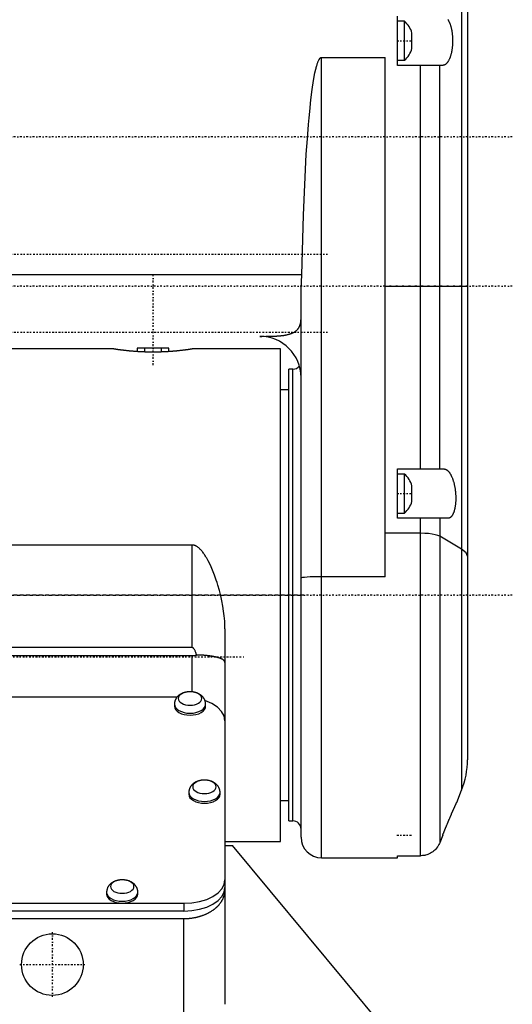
# Model space of a CAD drawing. Extents: x -128 to 128, y -5 to 906.
# Tile 5 of 8: x 0 to 120, y 230 to 470. Entities that reach past the tile are written whole.
import ezdxf

# ---------------------------------------------------------------- set-up
doc = ezdxf.new("R2010")
doc.units = 0
doc.linetypes.add('CENTER', pattern=[1.5, 0.45, -0.5, 0.05, -0.5])
doc.layers.add('AM_0', color=7, linetype='CONTINUOUS')
doc.layers.add('AM_7', color=7, linetype='CENTER')

msp = doc.modelspace()

# ---------------------------------------------------------------- linework, layer by layer
at = {"layer": 'AM_0', "color": 7, "linetype": 'CONTINUOUS'}
for p, q in [((107.57, 770.02), (107.57, 282.48)), ((109, 762.6), (109, 289.9)), ((92, 459), (92, 471)), ((93.65, 469.75), (92, 469.75)), ((93.65, 460.25), (93.65, 469.75)), ((95.5, 463.12), (95.5, 466.88)), ((73.5, 266), (73.5, 460.94)), ((73.5, 460.94), (89, 460.94)), ((89, 334.46), (89, 460.94)), ((92, 460.25), (93.65, 460.25)), ((102.98, 459), (92, 459)), ((97.6, 360.7), (97.6, 459)), ((102.24, 360.7), (102.24, 459)), ((68.67, 408), (-65, 408)), ((89, 405.25), (109, 405.25)), ((68.5, 271), (68.5, 402.76)), ((22.5, 390), (-27.4, 390)), ((28.66, 389.3), (28.46, 389.3)), ((36.34, 390.1), (28.66, 390.1)), ((28.66, 390.1), (28.66, 389.3)), ((30.48, 389.2), (30.48, 390.1)), ((34.52, 389.2), (34.52, 390.1)), ((36.34, 389.3), (36.34, 390.1)), ((36.54, 389.3), (36.34, 389.3)), ((63.5, 390), (42.5, 390)), ((63.5, 270), (63.5, 390)), ((66.5, 385), (65.5, 385)), ((65.5, 275), (65.5, 385)), ((66.5, 275), (66.5, 385)), ((65.5, 380), (63.5, 380)), ((92, 360.7), (103.32, 360.7)), ((92, 348.7), (92, 360.7)), ((93.65, 359.45), (92, 359.45)), ((93.65, 349.95), (93.65, 359.45)), ((95.5, 352.82), (95.5, 356.58)), ((92, 349.95), (93.65, 349.95)), ((104.24, 348.7), (92, 348.7)), ((97.6, 266.5), (97.6, 348.7)), ((102.24, 348.7), (102.24, 269.67)), ((97.6, 345.05), (89, 345.05)), ((107.57, 341.17), (102.24, 344.31)), ((42, 342.17), (-42, 342.17)), ((42, 317.2), (42, 342.17)), ((89, 334.46), (73.5, 334.46)), ((50, 321.78), (50, 230.33)), ((42, 317.2), (-42, 317.2)), ((-42, 315.24), (42, 315.24)), ((42, 306.41), (42, 315.24)), ((38.32, 305.11), (-38.32, 305.11)), ((37.7, 303.41), (37.7, 302.92)), ((45.3, 302.92), (45.3, 303.41)), ((41.2, 281.91), (41.2, 281.47)), ((48.8, 281.47), (48.8, 281.91)), ((106.38, 279.5), (107.57, 282.48)), ((63.5, 280), (65.5, 280)), ((106.38, 279.5), (106.37, 279.47)), ((65.5, 275), (66.5, 275)), ((102.97, 271.5), (102.24, 269.67)), ((50, 270), (63.5, 270)), ((50, 269), (51.86, 269)), ((92.81, 219.73), (51.86, 269)), ((92, 266.5), (97.6, 266.5)), ((92, 266), (92, 266.5)), ((73.5, 266), (92, 266)), ((21.2, 257.61), (21.2, 257.18)), ((28.8, 257.18), (28.8, 257.61)), ((-40, 254.93), (40, 254.93)), ((40, 254.93), (40, 253.04)), ((40, 253.04), (-40, 253.04)), ((-40, 251.2), (40, 251.2)), ((40, 226.46), (40, 251.2))]:
    msp.add_line(p, q, dxfattribs=at)
for points in [[(102.24, 344.31), (101.79, 344.52), (101.16, 344.7), (100.4, 344.85), (99.53, 344.96), (98.59, 345.03), (97.6, 345.05)], [(109, 339.43), (108.64, 340.32), (107.57, 341.17)], [(73.5, 334.46), (72.52, 334.46), (71.59, 334.44), (70.72, 334.41), (69.96, 334.36), (69.34, 334.31), (68.88, 334.25), (68.6, 334.18), (68.5, 334.12)], [(37.7, 303.41), (37.77, 302.98), (37.99, 302.58), (38.34, 302.2), (38.81, 301.87), (39.39, 301.6), (40.05, 301.4), (40.76, 301.27), (41.5, 301.23), (42.24, 301.27), (42.95, 301.4), (43.61, 301.6), (44.19, 301.87), (44.66, 302.2), (45.01, 302.58), (45.23, 302.98), (45.3, 303.41)], [(37.7, 302.92), (37.77, 302.5), (37.99, 302.09), (38.34, 301.71), (38.81, 301.38), (39.39, 301.11), (40.05, 300.91), (40.76, 300.79), (41.5, 300.74), (42.24, 300.79), (42.95, 300.91), (43.61, 301.11), (44.19, 301.38), (44.66, 301.71), (45.01, 302.09), (45.23, 302.5), (45.3, 302.92)], [(50, 299.38), (49.79, 300.55), (49.16, 301.67), (48.15, 302.7), (46.79, 303.59), (45.14, 304.3)], [(41.2, 281.91), (41.27, 281.48), (41.49, 281.08), (41.84, 280.7), (42.31, 280.37), (42.89, 280.1), (43.55, 279.9), (44.26, 279.77), (45, 279.73), (45.74, 279.77), (46.45, 279.9), (47.11, 280.1), (47.69, 280.37), (48.16, 280.7), (48.51, 281.08), (48.73, 281.48), (48.8, 281.91)], [(41.2, 281.47), (41.27, 281.05), (41.49, 280.64), (41.84, 280.26), (42.31, 279.93), (42.89, 279.66), (43.55, 279.46), (44.26, 279.34), (45, 279.29), (45.74, 279.34), (46.45, 279.46), (47.11, 279.66), (47.69, 279.93), (48.16, 280.26), (48.51, 280.64), (48.73, 281.05), (48.8, 281.47)], [(40, 254.93), (41.95, 255.04), (43.83, 255.36), (45.56, 255.89), (47.07, 256.61), (48.31, 257.47), (49.24, 258.47), (49.81, 259.54), (50, 260.66)], [(21.2, 257.61), (21.27, 257.18), (21.49, 256.78), (21.84, 256.4), (22.31, 256.07), (22.89, 255.8), (23.55, 255.6), (24.26, 255.47), (25, 255.43), (25.74, 255.47), (26.45, 255.6), (27.11, 255.8), (27.69, 256.07), (28.16, 256.4), (28.51, 256.78), (28.73, 257.18), (28.8, 257.61)], [(21.2, 257.18), (21.27, 256.75), (21.49, 256.34), (21.84, 255.96), (22.31, 255.63), (22.89, 255.36), (23.55, 255.16), (24.26, 255.04), (25, 255), (25.74, 255.04), (26.45, 255.16), (27.11, 255.36), (27.69, 255.63), (28.16, 255.96), (28.51, 256.34), (28.73, 256.75), (28.8, 257.18)], [(40, 253.04), (41.95, 253.15), (43.83, 253.48), (45.56, 254.01), (47.07, 254.72), (48.31, 255.59), (49.24, 256.58), (49.81, 257.66), (50, 258.78)]]:
    msp.add_lwpolyline(points, dxfattribs=at)
for points in [[(38.65, 304.8), (38.7, 304.48), (38.86, 304.18), (39.13, 303.89), (39.48, 303.64), (39.91, 303.44), (40.41, 303.29), (40.94, 303.2), (41.5, 303.17), (42.06, 303.2), (42.59, 303.29), (43.09, 303.44), (43.52, 303.64), (43.87, 303.89), (44.14, 304.18), (44.3, 304.48), (44.35, 304.8), (44.3, 305.12), (44.14, 305.43), (43.87, 305.71), (43.52, 305.96), (43.09, 306.16), (42.59, 306.31), (42.06, 306.41), (41.5, 306.44), (40.94, 306.41), (40.41, 306.31), (39.91, 306.16), (39.48, 305.96), (39.13, 305.71), (38.86, 305.43), (38.7, 305.12)], [(42.15, 283.3), (42.2, 282.98), (42.36, 282.68), (42.63, 282.39), (42.98, 282.14), (43.41, 281.94), (43.91, 281.79), (44.44, 281.7), (45, 281.67), (45.56, 281.7), (46.09, 281.79), (46.59, 281.94), (47.02, 282.14), (47.37, 282.39), (47.64, 282.68), (47.8, 282.98), (47.85, 283.3), (47.8, 283.62), (47.64, 283.93), (47.37, 284.21), (47.02, 284.46), (46.59, 284.66), (46.09, 284.81), (45.56, 284.91), (45, 284.94), (44.44, 284.91), (43.91, 284.81), (43.41, 284.66), (42.98, 284.46), (42.63, 284.21), (42.36, 283.93), (42.2, 283.62)], [(22.15, 259), (22.2, 258.68), (22.36, 258.38), (22.63, 258.09), (22.98, 257.84), (23.41, 257.64), (23.91, 257.49), (24.44, 257.4), (25, 257.37), (25.56, 257.4), (26.09, 257.49), (26.59, 257.64), (27.02, 257.84), (27.37, 258.09), (27.64, 258.38), (27.8, 258.68), (27.85, 259), (27.8, 259.32), (27.64, 259.63), (27.37, 259.91), (27.02, 260.16), (26.59, 260.36), (26.09, 260.51), (25.56, 260.61), (25, 260.64), (24.44, 260.61), (23.91, 260.51), (23.41, 260.36), (22.98, 260.16), (22.63, 259.91), (22.36, 259.63), (22.2, 259.32)]]:
    msp.add_lwpolyline(points, close=True, dxfattribs=at)
for points in [[(104.21, 470.15, 0), (104.27, 470.06, 0), (104.33, 469.96, 0), (104.36, 469.91, 0), (104.39, 469.86, 0), (104.44, 469.76, 0), (104.5, 469.65, 0), (104.55, 469.54, 0), (104.6, 469.42, 0), (104.66, 469.3, 0), (104.68, 469.24, 0), (104.7, 469.18, 0), (104.75, 469.05, 0), (104.8, 468.92, 0), (104.84, 468.79, 0), (104.89, 468.65, 0), (104.93, 468.51, 0), (104.95, 468.44, 0), (104.97, 468.37, 0), (105.01, 468.22, 0), (105.04, 468.08, 0), (105.08, 467.92, 0), (105.11, 467.77, 0), (105.14, 467.61, 0), (105.16, 467.54, 0), (105.17, 467.46, 0), (105.2, 467.3, 0), (105.23, 467.13, 0), (105.25, 466.97, 0), (105.27, 466.8, 0), (105.29, 466.64, 0), (105.3, 466.55, 0), (105.31, 466.47, 0), (105.33, 466.3, 0), (105.34, 466.13, 0), (105.35, 465.96, 0), (105.36, 465.78, 0), (105.37, 465.61, 0), (105.37, 465.52, 0), (105.38, 465.44, 0), (105.38, 465.26, 0), (105.38, 465.09, 0), (105.38, 465, 0), (105.38, 464.91, 0), (105.38, 464.74, 0), (105.38, 464.56, 0), (105.37, 464.48, 0), (105.37, 464.39, 0), (105.36, 464.22, 0), (105.35, 464.04, 0), (105.34, 463.87, 0), (105.33, 463.7, 0), (105.31, 463.53, 0), (105.3, 463.45, 0), (105.29, 463.36, 0), (105.27, 463.2, 0), (105.25, 463.03, 0), (105.23, 462.87, 0), (105.2, 462.7, 0), (105.17, 462.54, 0), (105.16, 462.46, 0), (105.14, 462.39, 0), (105.11, 462.23, 0), (105.08, 462.08, 0), (105.04, 461.92, 0), (105.01, 461.78, 0), (104.97, 461.63, 0), (104.95, 461.56, 0), (104.93, 461.49, 0), (104.89, 461.35, 0), (104.84, 461.21, 0), (104.8, 461.08, 0), (104.75, 460.95, 0), (104.7, 460.82, 0), (104.68, 460.76, 0), (104.66, 460.7, 0), (104.6, 460.58, 0), (104.55, 460.46, 0), (104.5, 460.35, 0), (104.44, 460.24, 0), (104.39, 460.14, 0), (104.36, 460.09, 0), (104.33, 460.04, 0), (104.27, 459.94, 0), (104.21, 459.85, 0), (104.18, 459.8, 0), (104.15, 459.76, 0), (104.09, 459.68, 0), (104.03, 459.6, 0), (104, 459.56, 0), (103.97, 459.53, 0), (103.9, 459.46, 0), (103.84, 459.39, 0), (103.77, 459.33, 0), (103.71, 459.28, 0), (103.64, 459.23, 0), (103.61, 459.2, 0), (103.57, 459.18, 0), (103.5, 459.14, 0), (103.44, 459.11, 0), (103.37, 459.08, 0), (103.3, 459.05, 0), (103.23, 459.03, 0), (103.19, 459.02, 0), (103.16, 459.02, 0), (103.09, 459.01, 0), (103.02, 459, 0), (102.98, 459, 0)], [(68.67, 408, 0), (69.07, 422.5, 0), (69.79, 437.39, 0), (70.05, 441.12, 0), (70.32, 444.57, 0), (70.46, 446.19, 0), (70.61, 447.73, 0), (70.91, 450.58, 0), (71.23, 453.11, 0), (71.56, 455.31, 0), (71.9, 457.15, 0), (72.1, 458.06, 0), (72.16, 458.3, 0), (72.21, 458.53, 0), (72.24, 458.64, 0), (72.27, 458.75, 0), (72.33, 458.96, 0), (72.39, 459.15, 0), (72.42, 459.25, 0), (72.45, 459.34, 0), (72.51, 459.52, 0), (72.57, 459.68, 0), (72.6, 459.76, 0), (72.63, 459.84, 0), (72.69, 459.99, 0), (72.75, 460.12, 0), (72.81, 460.25, 0), (72.87, 460.36, 0), (72.93, 460.47, 0), (72.96, 460.52, 0), (72.99, 460.56, 0), (73.05, 460.65, 0), (73.08, 460.69, 0), (73.09, 460.7, 0), (73.1, 460.71, 0), (73.11, 460.72, 0), (73.11, 460.73, 0), (73.12, 460.74, 0), (73.13, 460.75, 0), (73.14, 460.76, 0), (73.15, 460.77, 0), (73.16, 460.78, 0), (73.17, 460.78, 0), (73.17, 460.79, 0), (73.18, 460.8, 0), (73.19, 460.81, 0), (73.2, 460.81, 0), (73.21, 460.82, 0), (73.22, 460.83, 0), (73.23, 460.83, 0), (73.23, 460.84, 0), (73.24, 460.85, 0), (73.25, 460.85, 0), (73.26, 460.86, 0), (73.27, 460.87, 0), (73.28, 460.87, 0), (73.29, 460.88, 0), (73.29, 460.88, 0), (73.3, 460.89, 0), (73.31, 460.89, 0), (73.32, 460.89, 0), (73.32, 460.9, 0), (73.33, 460.9, 0), (73.34, 460.91, 0), (73.35, 460.91, 0), (73.35, 460.91, 0), (73.36, 460.91, 0), (73.37, 460.92, 0), (73.38, 460.92, 0), (73.39, 460.92, 0), (73.4, 460.93, 0), (73.41, 460.93, 0), (73.41, 460.93, 0), (73.42, 460.93, 0), (73.43, 460.93, 0), (73.44, 460.94, 0), (73.45, 460.94, 0), (73.46, 460.94, 0), (73.47, 460.94, 0), (73.47, 460.94, 0), (73.48, 460.94, 0), (73.49, 460.94, 0), (73.5, 460.94, 0)], [(68.5, 402.76, 0), (68.5, 402.9, 0), (68.5, 403.18, 0), (68.51, 403.46, 0), (68.51, 403.6, 0), (68.52, 403.75, 0), (68.52, 404.03, 0), (68.54, 404.32, 0), (68.55, 404.61, 0), (68.56, 404.9, 0), (68.57, 405.19, 0), (68.58, 405.34, 0), (68.59, 405.49, 0), (68.6, 405.78, 0), (68.61, 406.08, 0), (68.62, 406.37, 0), (68.64, 406.67, 0), (68.65, 406.97, 0), (68.65, 407.11, 0), (68.66, 407.26, 0), (68.66, 407.56, 0), (68.67, 407.85, 0), (68.67, 408, 0)], [(58.5, 393, 0), (58.96, 393, 0), (59.92, 393.01, 0), (60.85, 393.02, 0), (61.31, 393.03, 0), (61.76, 393.05, 0), (62.28, 393.07, 0), (62.42, 393.08, 0), (62.57, 393.09, 0), (62.64, 393.09, 0), (62.71, 393.1, 0), (62.86, 393.11, 0), (63, 393.12, 0), (63.14, 393.13, 0), (63.28, 393.14, 0), (63.42, 393.15, 0), (63.49, 393.16, 0), (63.56, 393.17, 0), (63.69, 393.18, 0), (63.83, 393.19, 0), (63.96, 393.21, 0), (64.09, 393.23, 0), (64.22, 393.24, 0), (64.29, 393.25, 0), (64.35, 393.26, 0), (64.48, 393.28, 0), (64.6, 393.3, 0), (64.72, 393.32, 0), (64.84, 393.35, 0), (64.96, 393.37, 0), (65.02, 393.38, 0), (65.08, 393.39, 0), (65.19, 393.42, 0), (65.3, 393.44, 0), (65.41, 393.47, 0), (65.51, 393.5, 0), (65.62, 393.53, 0), (65.67, 393.54, 0), (65.72, 393.56, 0), (65.82, 393.59, 0), (65.92, 393.62, 0), (65.96, 393.64, 0), (66.01, 393.66, 0), (66.11, 393.69, 0), (66.2, 393.73, 0), (66.24, 393.74, 0), (66.29, 393.76, 0), (66.37, 393.8, 0), (66.46, 393.84, 0), (66.54, 393.88, 0), (66.63, 393.92, 0), (66.71, 393.96, 0), (66.74, 393.98, 0), (66.78, 394.01, 0), (66.86, 394.05, 0), (66.94, 394.1, 0), (67.01, 394.14, 0), (67.08, 394.19, 0), (67.15, 394.24, 0), (67.18, 394.27, 0), (67.22, 394.29, 0), (67.28, 394.35, 0), (67.35, 394.4, 0), (67.41, 394.45, 0), (67.47, 394.51, 0), (67.53, 394.57, 0), (67.56, 394.6, 0), (67.59, 394.63, 0), (67.64, 394.69, 0), (67.7, 394.75, 0), (67.75, 394.81, 0), (67.8, 394.88, 0), (67.85, 394.95, 0), (67.87, 394.98, 0), (67.9, 395.01, 0), (67.94, 395.08, 0), (67.98, 395.15, 0), (68.03, 395.23, 0), (68.07, 395.3, 0), (68.1, 395.37, 0), (68.12, 395.41, 0), (68.14, 395.45, 0), (68.18, 395.53, 0), (68.21, 395.61, 0), (68.22, 395.65, 0), (68.24, 395.69, 0), (68.27, 395.77, 0), (68.3, 395.85, 0), (68.31, 395.89, 0), (68.32, 395.94, 0), (68.35, 396.02, 0), (68.37, 396.11, 0), (68.39, 396.19, 0), (68.41, 396.28, 0), (68.42, 396.37, 0), (68.43, 396.42, 0), (68.44, 396.46, 0), (68.45, 396.56, 0), (68.46, 396.65, 0), (68.47, 396.74, 0), (68.48, 396.84, 0), (68.49, 396.94, 0), (68.49, 396.99, 0), (68.49, 397.04, 0), (68.5, 397.13, 0), (68.5, 397.24, 0), (68.5, 397.29, 0)], [(32.5, 389.16, 0), (32.43, 389.16, 0), (32.29, 389.16, 0), (32.15, 389.16, 0), (32.08, 389.16, 0), (32.01, 389.16, 0), (31.86, 389.16, 0), (31.72, 389.17, 0), (31.58, 389.17, 0), (31.44, 389.17, 0), (31.29, 389.17, 0), (31.22, 389.17, 0), (31.15, 389.18, 0), (31.01, 389.18, 0), (30.86, 389.18, 0), (30.72, 389.19, 0), (30.57, 389.19, 0), (30.43, 389.2, 0), (30.36, 389.2, 0), (30.29, 389.2, 0), (30.14, 389.21, 0), (30, 389.21, 0), (29.93, 389.22, 0), (29.86, 389.22, 0), (29.72, 389.23, 0), (29.58, 389.23, 0), (29.5, 389.24, 0), (29.43, 389.24, 0), (29.29, 389.25, 0), (29.15, 389.26, 0), (29.01, 389.26, 0), (28.88, 389.27, 0), (28.74, 389.28, 0), (28.67, 389.28, 0), (28.6, 389.29, 0), (28.47, 389.3, 0), (28.33, 389.31, 0), (28.2, 389.32, 0), (28.06, 389.33, 0), (27.93, 389.34, 0), (27.87, 389.34, 0), (27.8, 389.35, 0), (27.67, 389.36, 0), (27.54, 389.37, 0), (27.41, 389.38, 0), (27.29, 389.39, 0), (27.16, 389.4, 0), (27.1, 389.41, 0), (27.04, 389.41, 0), (26.92, 389.42, 0), (26.8, 389.43, 0), (26.68, 389.45, 0), (26.56, 389.46, 0), (26.45, 389.47, 0), (26.39, 389.48, 0), (26.33, 389.48, 0), (26.22, 389.49, 0), (26.11, 389.51, 0), (26, 389.52, 0), (25.89, 389.53, 0), (25.79, 389.54, 0), (25.73, 389.55, 0), (25.68, 389.55, 0), (25.58, 389.56, 0), (25.48, 389.58, 0), (25.43, 389.58, 0), (25.38, 389.59, 0), (25.28, 389.6, 0), (25.19, 389.61, 0), (25.14, 389.62, 0), (25.09, 389.62, 0), (25, 389.63, 0), (24.9, 389.65, 0), (24.81, 389.66, 0), (24.72, 389.67, 0), (24.63, 389.68, 0), (24.59, 389.69, 0), (24.54, 389.69, 0), (24.45, 389.71, 0), (24.37, 389.72, 0), (24.28, 389.73, 0), (24.2, 389.74, 0), (24.12, 389.75, 0), (24.08, 389.76, 0), (24.04, 389.76, 0), (23.97, 389.77, 0), (23.89, 389.78, 0), (23.82, 389.79, 0), (23.74, 389.81, 0), (23.67, 389.82, 0), (23.64, 389.82, 0), (23.6, 389.83, 0), (23.54, 389.84, 0), (23.47, 389.85, 0), (23.41, 389.85, 0), (23.35, 389.86, 0), (23.29, 389.87, 0), (23.26, 389.88, 0), (23.23, 389.88, 0), (23.18, 389.89, 0), (23.13, 389.9, 0), (23.08, 389.91, 0), (23.03, 389.91, 0), (22.98, 389.92, 0), (22.96, 389.93, 0), (22.94, 389.93, 0), (22.9, 389.94, 0), (22.86, 389.94, 0), (22.84, 389.94, 0), (22.82, 389.95, 0), (22.78, 389.95, 0), (22.75, 389.96, 0), (22.73, 389.96, 0), (22.72, 389.96, 0), (22.69, 389.97, 0), (22.66, 389.97, 0), (22.64, 389.98, 0), (22.61, 389.98, 0), (22.59, 389.98, 0), (22.58, 389.99, 0), (22.57, 389.99, 0), (22.56, 389.99, 0), (22.54, 389.99, 0), (22.53, 389.99, 0), (22.52, 390, 0), (22.51, 390, 0), (22.51, 390, 0), (22.51, 390, 0), (22.5, 390, 0), (22.5, 390, 0), (22.5, 390, 0)], [(42.5, 390, 0), (42.5, 390, 0), (42.5, 390, 0), (42.49, 390, 0), (42.49, 390, 0), (42.49, 390, 0), (42.48, 390, 0), (42.47, 389.99, 0), (42.46, 389.99, 0), (42.44, 389.99, 0), (42.43, 389.99, 0), (42.42, 389.99, 0), (42.41, 389.98, 0), (42.39, 389.98, 0), (42.36, 389.98, 0), (42.34, 389.97, 0), (42.31, 389.97, 0), (42.28, 389.96, 0), (42.27, 389.96, 0), (42.25, 389.96, 0), (42.22, 389.95, 0), (42.18, 389.95, 0), (42.16, 389.94, 0), (42.14, 389.94, 0), (42.1, 389.94, 0), (42.06, 389.93, 0), (42.04, 389.93, 0), (42.02, 389.92, 0), (41.97, 389.91, 0), (41.92, 389.91, 0), (41.87, 389.9, 0), (41.82, 389.89, 0), (41.77, 389.88, 0), (41.74, 389.88, 0), (41.71, 389.87, 0), (41.65, 389.86, 0), (41.59, 389.85, 0), (41.53, 389.85, 0), (41.46, 389.84, 0), (41.4, 389.83, 0), (41.36, 389.82, 0), (41.33, 389.82, 0), (41.26, 389.81, 0), (41.18, 389.79, 0), (41.11, 389.78, 0), (41.03, 389.77, 0), (40.96, 389.76, 0), (40.92, 389.76, 0), (40.88, 389.75, 0), (40.8, 389.74, 0), (40.72, 389.73, 0), (40.63, 389.72, 0), (40.55, 389.71, 0), (40.46, 389.69, 0), (40.41, 389.69, 0), (40.37, 389.68, 0), (40.28, 389.67, 0), (40.19, 389.66, 0), (40.1, 389.65, 0), (40, 389.63, 0), (39.91, 389.62, 0), (39.86, 389.62, 0), (39.81, 389.61, 0), (39.72, 389.6, 0), (39.62, 389.59, 0), (39.57, 389.58, 0), (39.52, 389.58, 0), (39.42, 389.56, 0), (39.32, 389.55, 0), (39.27, 389.55, 0), (39.21, 389.54, 0), (39.11, 389.53, 0), (39, 389.52, 0), (38.89, 389.51, 0), (38.78, 389.49, 0), (38.67, 389.48, 0), (38.61, 389.48, 0), (38.55, 389.47, 0), (38.44, 389.46, 0), (38.32, 389.45, 0), (38.2, 389.43, 0), (38.08, 389.42, 0), (37.96, 389.41, 0), (37.9, 389.41, 0), (37.84, 389.4, 0), (37.71, 389.39, 0), (37.59, 389.38, 0), (37.46, 389.37, 0), (37.33, 389.36, 0), (37.2, 389.35, 0), (37.13, 389.34, 0), (37.07, 389.34, 0), (36.94, 389.33, 0), (36.8, 389.32, 0), (36.67, 389.31, 0), (36.53, 389.3, 0), (36.4, 389.29, 0), (36.33, 389.28, 0), (36.26, 389.28, 0), (36.12, 389.27, 0), (35.99, 389.26, 0), (35.85, 389.26, 0), (35.71, 389.25, 0), (35.57, 389.24, 0), (35.5, 389.24, 0), (35.42, 389.23, 0), (35.28, 389.23, 0), (35.14, 389.22, 0), (35.07, 389.22, 0), (35, 389.21, 0), (34.86, 389.21, 0), (34.71, 389.2, 0), (34.64, 389.2, 0), (34.57, 389.2, 0), (34.43, 389.19, 0), (34.28, 389.19, 0), (34.14, 389.18, 0), (33.99, 389.18, 0), (33.85, 389.18, 0), (33.78, 389.17, 0), (33.71, 389.17, 0), (33.56, 389.17, 0), (33.42, 389.17, 0), (33.28, 389.17, 0), (33.14, 389.16, 0), (32.99, 389.16, 0), (32.92, 389.16, 0), (32.85, 389.16, 0), (32.71, 389.16, 0), (32.57, 389.16, 0), (32.5, 389.16, 0)], [(103.32, 360.7, 0), (103.36, 360.7, 0), (103.42, 360.69, 0), (103.49, 360.69, 0), (103.52, 360.68, 0), (103.55, 360.67, 0), (103.62, 360.65, 0), (103.69, 360.63, 0), (103.75, 360.6, 0), (103.82, 360.57, 0), (103.88, 360.54, 0), (103.91, 360.52, 0), (103.95, 360.5, 0), (104.01, 360.45, 0), (104.08, 360.4, 0), (104.15, 360.34, 0), (104.21, 360.29, 0), (104.28, 360.22, 0), (104.31, 360.19, 0), (104.35, 360.15, 0), (104.41, 360.08, 0), (104.48, 360, 0), (104.51, 359.96, 0), (104.54, 359.91, 0), (104.61, 359.83, 0), (104.67, 359.73, 0), (104.71, 359.69, 0), (104.74, 359.64, 0), (104.8, 359.54, 0), (104.86, 359.43, 0), (104.92, 359.32, 0), (104.98, 359.21, 0), (105.04, 359.09, 0), (105.07, 359.03, 0), (105.1, 358.97, 0), (105.15, 358.85, 0), (105.21, 358.72, 0), (105.26, 358.6, 0), (105.32, 358.46, 0), (105.37, 358.33, 0), (105.39, 358.26, 0), (105.42, 358.2, 0), (105.46, 358.06, 0), (105.51, 357.92, 0), (105.55, 357.77, 0), (105.6, 357.62, 0), (105.64, 357.47, 0), (105.66, 357.39, 0), (105.68, 357.31, 0), (105.73, 357.15, 0), (105.76, 356.99, 0), (105.8, 356.82, 0), (105.84, 356.65, 0), (105.87, 356.48, 0), (105.89, 356.39, 0), (105.91, 356.31, 0), (105.94, 356.13, 0), (105.97, 355.95, 0), (105.99, 355.78, 0), (106.02, 355.6, 0), (106.04, 355.42, 0), (106.05, 355.33, 0), (106.06, 355.23, 0), (106.08, 355.05, 0), (106.1, 354.87, 0), (106.1, 354.78, 0), (106.11, 354.69, 0), (106.12, 354.51, 0), (106.13, 354.33, 0), (106.14, 354.24, 0), (106.14, 354.15, 0), (106.15, 353.98, 0), (106.15, 353.8, 0), (106.15, 353.63, 0), (106.15, 353.46, 0), (106.15, 353.29, 0), (106.15, 353.2, 0), (106.15, 353.11, 0), (106.14, 352.94, 0), (106.13, 352.77, 0), (106.12, 352.6, 0), (106.11, 352.44, 0), (106.1, 352.27, 0), (106.09, 352.19, 0), (106.08, 352.1, 0), (106.06, 351.94, 0), (106.04, 351.78, 0), (106.02, 351.62, 0), (105.99, 351.47, 0), (105.96, 351.32, 0), (105.95, 351.24, 0), (105.94, 351.17, 0), (105.9, 351.02, 0), (105.87, 350.88, 0), (105.84, 350.75, 0), (105.8, 350.61, 0), (105.76, 350.48, 0), (105.74, 350.42, 0), (105.72, 350.36, 0), (105.68, 350.24, 0), (105.64, 350.12, 0), (105.6, 350.01, 0), (105.55, 349.91, 0), (105.51, 349.81, 0), (105.48, 349.76, 0), (105.46, 349.71, 0), (105.41, 349.62, 0), (105.36, 349.53, 0), (105.34, 349.49, 0), (105.31, 349.45, 0), (105.26, 349.37, 0), (105.21, 349.29, 0), (105.18, 349.25, 0), (105.15, 349.22, 0), (105.1, 349.15, 0), (105.04, 349.09, 0), (104.98, 349.03, 0), (104.92, 348.97, 0), (104.86, 348.92, 0), (104.83, 348.9, 0), (104.8, 348.88, 0), (104.73, 348.84, 0), (104.67, 348.8, 0), (104.61, 348.77, 0), (104.54, 348.75, 0), (104.48, 348.73, 0), (104.44, 348.72, 0), (104.41, 348.72, 0), (104.34, 348.71, 0), (104.28, 348.7, 0), (104.24, 348.7, 0)], [(50, 321.78, 0), (49.99, 322.41, 0), (49.94, 323.66, 0), (49.83, 324.9, 0), (49.76, 325.51, 0), (49.68, 326.11, 0), (49.49, 327.33, 0), (49.25, 328.58, 0), (48.97, 329.85, 0), (48.65, 331.12, 0), (48.28, 332.39, 0), (48.09, 333.02, 0), (47.88, 333.64, 0), (47.44, 334.88, 0), (46.96, 336.08, 0), (46.45, 337.24, 0), (45.9, 338.34, 0), (45.56, 338.96, 0), (45.45, 339.15, 0), (45.34, 339.33, 0), (45.29, 339.42, 0), (45.23, 339.51, 0), (45.11, 339.69, 0), (44.99, 339.88, 0), (44.93, 339.97, 0), (44.87, 340.06, 0), (44.74, 340.23, 0), (44.61, 340.41, 0), (44.55, 340.49, 0), (44.48, 340.58, 0), (44.35, 340.75, 0), (44.21, 340.91, 0), (44.06, 341.06, 0), (43.92, 341.21, 0), (43.77, 341.35, 0), (43.69, 341.42, 0), (43.61, 341.49, 0), (43.46, 341.61, 0), (43.29, 341.74, 0), (43.18, 341.8, 0), (43.15, 341.82, 0), (43.12, 341.84, 0), (43.1, 341.85, 0), (43.09, 341.86, 0), (43.06, 341.88, 0), (43.03, 341.89, 0), (42.99, 341.91, 0), (42.96, 341.93, 0), (42.93, 341.94, 0), (42.91, 341.95, 0), (42.9, 341.96, 0), (42.87, 341.97, 0), (42.83, 341.99, 0), (42.8, 342, 0), (42.77, 342.02, 0), (42.73, 342.03, 0), (42.72, 342.04, 0), (42.7, 342.04, 0), (42.67, 342.06, 0), (42.63, 342.07, 0), (42.62, 342.07, 0), (42.6, 342.08, 0), (42.56, 342.09, 0), (42.53, 342.1, 0), (42.51, 342.1, 0), (42.5, 342.11, 0), (42.46, 342.12, 0), (42.43, 342.12, 0), (42.39, 342.13, 0), (42.36, 342.14, 0), (42.32, 342.15, 0), (42.31, 342.15, 0), (42.29, 342.15, 0), (42.26, 342.16, 0), (42.22, 342.16, 0), (42.19, 342.16, 0), (42.15, 342.17, 0), (42.12, 342.17, 0), (42.1, 342.17, 0), (42.08, 342.17, 0), (42.05, 342.17, 0), (42.02, 342.17, 0), (42, 342.17, 0)], [(43.11, 315.41, 0), (43.08, 315.51, 0), (43.02, 315.69, 0), (42.96, 315.87, 0), (42.93, 315.95, 0), (42.9, 316.04, 0), (42.84, 316.19, 0), (42.77, 316.33, 0), (42.71, 316.47, 0), (42.65, 316.59, 0), (42.59, 316.7, 0), (42.56, 316.75, 0), (42.53, 316.8, 0), (42.46, 316.89, 0), (42.43, 316.93, 0), (42.42, 316.95, 0), (42.41, 316.96, 0), (42.4, 316.96, 0), (42.4, 316.97, 0), (42.39, 316.98, 0), (42.38, 316.99, 0), (42.37, 317, 0), (42.36, 317.02, 0), (42.35, 317.03, 0), (42.34, 317.03, 0), (42.34, 317.04, 0), (42.33, 317.05, 0), (42.31, 317.06, 0), (42.3, 317.06, 0), (42.29, 317.07, 0), (42.28, 317.08, 0), (42.28, 317.09, 0), (42.27, 317.09, 0), (42.26, 317.1, 0), (42.25, 317.11, 0), (42.24, 317.11, 0), (42.23, 317.12, 0), (42.22, 317.13, 0), (42.22, 317.13, 0), (42.21, 317.13, 0), (42.2, 317.14, 0), (42.19, 317.15, 0), (42.19, 317.15, 0), (42.18, 317.15, 0), (42.17, 317.16, 0), (42.16, 317.16, 0), (42.15, 317.16, 0), (42.15, 317.17, 0), (42.14, 317.17, 0), (42.13, 317.17, 0), (42.12, 317.18, 0), (42.11, 317.18, 0), (42.1, 317.18, 0), (42.09, 317.19, 0), (42.09, 317.19, 0), (42.08, 317.19, 0), (42.07, 317.19, 0), (42.06, 317.19, 0), (42.05, 317.2, 0), (42.04, 317.2, 0), (42.03, 317.2, 0), (42.03, 317.2, 0), (42.02, 317.2, 0), (42.01, 317.2, 0), (42, 317.2, 0)], [(42, 315.24, 0), (42.03, 315.24, 0), (42.09, 315.24, 0), (42.15, 315.24, 0), (42.18, 315.24, 0), (42.21, 315.24, 0), (42.28, 315.25, 0), (42.34, 315.25, 0), (42.4, 315.26, 0), (42.47, 315.27, 0), (42.53, 315.28, 0), (42.56, 315.28, 0), (42.59, 315.29, 0), (42.66, 315.3, 0), (42.72, 315.31, 0), (42.78, 315.32, 0), (42.85, 315.34, 0), (42.91, 315.35, 0), (42.94, 315.36, 0), (42.97, 315.37, 0), (43.03, 315.38, 0), (43.08, 315.4, 0), (43.11, 315.41, 0)], [(50, 313.58, 0), (50, 313.59, 0), (50, 313.62, 0), (50, 313.64, 0), (49.99, 313.66, 0), (49.99, 313.67, 0), (49.99, 313.7, 0), (49.98, 313.72, 0), (49.97, 313.75, 0), (49.96, 313.78, 0), (49.95, 313.8, 0), (49.94, 313.82, 0), (49.94, 313.83, 0), (49.92, 313.85, 0), (49.91, 313.88, 0), (49.89, 313.91, 0), (49.87, 313.93, 0), (49.85, 313.96, 0), (49.84, 313.97, 0), (49.83, 313.98, 0), (49.81, 314.01, 0), (49.79, 314.03, 0), (49.78, 314.05, 0), (49.76, 314.06, 0), (49.74, 314.08, 0), (49.71, 314.11, 0), (49.69, 314.12, 0), (49.68, 314.13, 0), (49.65, 314.16, 0), (49.62, 314.18, 0), (49.59, 314.21, 0), (49.55, 314.23, 0), (49.52, 314.25, 0), (49.5, 314.27, 0), (49.48, 314.28, 0), (49.44, 314.3, 0), (49.4, 314.32, 0), (49.36, 314.35, 0), (49.32, 314.37, 0), (49.28, 314.39, 0), (49.25, 314.4, 0), (49.23, 314.42, 0), (49.18, 314.44, 0), (49.14, 314.46, 0), (49.09, 314.48, 0), (49.04, 314.5, 0), (48.99, 314.53, 0), (48.96, 314.54, 0), (48.94, 314.55, 0), (48.88, 314.57, 0), (48.83, 314.59, 0), (48.77, 314.61, 0), (48.72, 314.63, 0), (48.66, 314.65, 0), (48.63, 314.66, 0), (48.6, 314.67, 0), (48.54, 314.69, 0), (48.48, 314.71, 0), (48.42, 314.73, 0), (48.35, 314.75, 0), (48.29, 314.77, 0), (48.26, 314.78, 0), (48.22, 314.79, 0), (48.16, 314.8, 0), (48.09, 314.82, 0), (48.05, 314.83, 0), (48.02, 314.84, 0), (47.95, 314.86, 0), (47.88, 314.88, 0), (47.84, 314.88, 0), (47.8, 314.89, 0), (47.73, 314.91, 0), (47.66, 314.93, 0), (47.58, 314.94, 0), (47.5, 314.96, 0), (47.43, 314.98, 0), (47.39, 314.98, 0), (47.35, 314.99, 0), (47.27, 315.01, 0), (47.19, 315.02, 0), (47.11, 315.04, 0), (47.02, 315.05, 0), (46.94, 315.07, 0), (46.9, 315.07, 0), (46.86, 315.08, 0), (46.77, 315.09, 0), (46.69, 315.11, 0), (46.6, 315.12, 0), (46.51, 315.13, 0), (46.43, 315.15, 0), (46.38, 315.15, 0), (46.34, 315.16, 0), (46.25, 315.17, 0), (46.16, 315.18, 0), (46.07, 315.19, 0), (45.97, 315.21, 0), (45.88, 315.22, 0), (45.83, 315.22, 0), (45.79, 315.23, 0), (45.69, 315.24, 0), (45.6, 315.25, 0), (45.5, 315.26, 0), (45.41, 315.27, 0), (45.31, 315.28, 0), (45.26, 315.28, 0), (45.21, 315.29, 0), (45.11, 315.29, 0), (45.02, 315.3, 0), (44.97, 315.31, 0), (44.92, 315.31, 0), (44.82, 315.32, 0), (44.72, 315.33, 0), (44.67, 315.33, 0), (44.62, 315.33, 0), (44.51, 315.34, 0), (44.41, 315.35, 0), (44.31, 315.35, 0), (44.21, 315.36, 0), (44.1, 315.37, 0), (44.05, 315.37, 0), (44, 315.37, 0), (43.9, 315.38, 0), (43.79, 315.38, 0), (43.69, 315.39, 0), (43.59, 315.39, 0), (43.48, 315.4, 0), (43.43, 315.4, 0), (43.38, 315.4, 0), (43.27, 315.4, 0), (43.16, 315.41, 0), (43.11, 315.41, 0)], [(45.3, 303.41, 0), (45.3, 303.46, 0), (45.3, 303.56, 0), (45.29, 303.65, 0), (45.28, 303.7, 0), (45.28, 303.75, 0), (45.26, 303.85, 0), (45.24, 303.94, 0), (45.22, 304.04, 0), (45.2, 304.13, 0), (45.17, 304.23, 0), (45.15, 304.27, 0), (45.14, 304.32, 0), (45.1, 304.41, 0), (45.06, 304.5, 0), (45.02, 304.58, 0), (44.98, 304.67, 0), (44.93, 304.76, 0), (44.9, 304.8, 0), (44.88, 304.84, 0), (44.82, 304.92, 0), (44.77, 305, 0), (44.74, 305.04, 0), (44.71, 305.08, 0), (44.65, 305.15, 0), (44.58, 305.23, 0), (44.55, 305.26, 0), (44.52, 305.3, 0), (44.45, 305.37, 0), (44.38, 305.43, 0), (44.3, 305.5, 0), (44.23, 305.56, 0), (44.15, 305.62, 0), (44.11, 305.65, 0), (44.07, 305.68, 0), (43.99, 305.73, 0), (43.91, 305.79, 0), (43.83, 305.84, 0), (43.74, 305.89, 0), (43.65, 305.94, 0), (43.61, 305.96, 0), (43.57, 305.98, 0), (43.47, 306.03, 0), (43.38, 306.07, 0), (43.29, 306.11, 0), (43.19, 306.15, 0), (43.09, 306.18, 0), (43.04, 306.2, 0), (42.99, 306.21, 0), (42.89, 306.25, 0), (42.79, 306.28, 0), (42.68, 306.3, 0), (42.57, 306.33, 0), (42.47, 306.35, 0), (42.41, 306.36, 0), (42.36, 306.37, 0), (42.25, 306.39, 0), (42.14, 306.4, 0), (42.03, 306.41, 0), (41.92, 306.42, 0), (41.81, 306.43, 0), (41.75, 306.44, 0), (41.7, 306.44, 0), (41.59, 306.44, 0), (41.48, 306.44, 0), (41.42, 306.44, 0), (41.37, 306.44, 0), (41.26, 306.44, 0), (41.14, 306.43, 0), (41.09, 306.43, 0), (41.03, 306.42, 0), (40.92, 306.41, 0), (40.81, 306.4, 0), (40.7, 306.38, 0), (40.6, 306.36, 0), (40.49, 306.34, 0), (40.44, 306.33, 0), (40.39, 306.32, 0), (40.29, 306.29, 0), (40.18, 306.27, 0), (40.09, 306.24, 0), (39.99, 306.21, 0), (39.89, 306.18, 0), (39.85, 306.16, 0), (39.8, 306.14, 0), (39.71, 306.1, 0), (39.62, 306.07, 0), (39.53, 306.03, 0), (39.44, 305.98, 0), (39.35, 305.94, 0), (39.31, 305.92, 0), (39.27, 305.9, 0), (39.19, 305.85, 0), (39.1, 305.8, 0), (39.02, 305.75, 0), (38.95, 305.69, 0), (38.87, 305.64, 0), (38.83, 305.61, 0), (38.79, 305.58, 0), (38.72, 305.52, 0), (38.65, 305.46, 0), (38.58, 305.39, 0), (38.51, 305.32, 0), (38.45, 305.26, 0), (38.41, 305.22, 0), (38.38, 305.19, 0), (38.32, 305.11, 0), (38.26, 305.04, 0), (38.24, 305, 0), (38.21, 304.96, 0), (38.15, 304.89, 0), (38.1, 304.81, 0), (38.08, 304.77, 0), (38.05, 304.72, 0), (38.01, 304.64, 0), (37.96, 304.56, 0), (37.93, 304.47, 0), (37.89, 304.38, 0), (37.85, 304.29, 0), (37.84, 304.25, 0), (37.82, 304.2, 0), (37.8, 304.11, 0), (37.77, 304.02, 0), (37.75, 303.93, 0), (37.74, 303.84, 0), (37.72, 303.74, 0), (37.72, 303.7, 0), (37.71, 303.65, 0), (37.7, 303.55, 0), (37.7, 303.46, 0), (37.7, 303.41, 0)], [(48.8, 281.91, 0), (48.8, 281.96, 0), (48.8, 282.06, 0), (48.79, 282.15, 0), (48.78, 282.2, 0), (48.78, 282.25, 0), (48.76, 282.35, 0), (48.74, 282.44, 0), (48.72, 282.54, 0), (48.7, 282.63, 0), (48.67, 282.73, 0), (48.65, 282.77, 0), (48.64, 282.82, 0), (48.6, 282.91, 0), (48.56, 283, 0), (48.52, 283.08, 0), (48.48, 283.17, 0), (48.43, 283.26, 0), (48.4, 283.3, 0), (48.38, 283.34, 0), (48.32, 283.42, 0), (48.27, 283.5, 0), (48.24, 283.54, 0), (48.21, 283.58, 0), (48.15, 283.65, 0), (48.08, 283.73, 0), (48.05, 283.76, 0), (48.02, 283.8, 0), (47.95, 283.87, 0), (47.88, 283.93, 0), (47.8, 284, 0), (47.73, 284.06, 0), (47.65, 284.12, 0), (47.61, 284.15, 0), (47.57, 284.18, 0), (47.49, 284.23, 0), (47.41, 284.29, 0), (47.33, 284.34, 0), (47.24, 284.39, 0), (47.15, 284.44, 0), (47.11, 284.46, 0), (47.07, 284.48, 0), (46.97, 284.53, 0), (46.88, 284.57, 0), (46.79, 284.61, 0), (46.69, 284.65, 0), (46.59, 284.68, 0), (46.54, 284.7, 0), (46.49, 284.71, 0), (46.39, 284.75, 0), (46.29, 284.78, 0), (46.18, 284.8, 0), (46.07, 284.83, 0), (45.97, 284.85, 0), (45.91, 284.86, 0), (45.86, 284.87, 0), (45.75, 284.89, 0), (45.64, 284.9, 0), (45.53, 284.91, 0), (45.42, 284.92, 0), (45.31, 284.93, 0), (45.25, 284.94, 0), (45.2, 284.94, 0), (45.09, 284.94, 0), (44.98, 284.94, 0), (44.92, 284.94, 0), (44.87, 284.94, 0), (44.76, 284.94, 0), (44.64, 284.93, 0), (44.59, 284.93, 0), (44.53, 284.92, 0), (44.42, 284.91, 0), (44.31, 284.9, 0), (44.2, 284.88, 0), (44.1, 284.86, 0), (43.99, 284.84, 0), (43.94, 284.83, 0), (43.89, 284.82, 0), (43.79, 284.79, 0), (43.68, 284.77, 0), (43.59, 284.74, 0), (43.49, 284.71, 0), (43.39, 284.68, 0), (43.35, 284.66, 0), (43.3, 284.64, 0), (43.21, 284.6, 0), (43.12, 284.57, 0), (43.03, 284.53, 0), (42.94, 284.48, 0), (42.85, 284.44, 0), (42.81, 284.42, 0), (42.77, 284.4, 0), (42.69, 284.35, 0), (42.6, 284.3, 0), (42.52, 284.25, 0), (42.45, 284.19, 0), (42.37, 284.14, 0), (42.33, 284.11, 0), (42.29, 284.08, 0), (42.22, 284.02, 0), (42.15, 283.96, 0), (42.08, 283.89, 0), (42.01, 283.82, 0), (41.95, 283.76, 0), (41.91, 283.72, 0), (41.88, 283.69, 0), (41.82, 283.61, 0), (41.76, 283.54, 0), (41.74, 283.5, 0), (41.71, 283.46, 0), (41.65, 283.39, 0), (41.6, 283.31, 0), (41.58, 283.27, 0), (41.55, 283.22, 0), (41.51, 283.14, 0), (41.46, 283.06, 0), (41.43, 282.97, 0), (41.39, 282.88, 0), (41.35, 282.79, 0), (41.34, 282.75, 0), (41.32, 282.7, 0), (41.3, 282.61, 0), (41.27, 282.52, 0), (41.25, 282.43, 0), (41.24, 282.34, 0), (41.22, 282.24, 0), (41.22, 282.2, 0), (41.21, 282.15, 0), (41.2, 282.05, 0), (41.2, 281.96, 0), (41.2, 281.91, 0)], [(102.97, 271.5, 0), (102.99, 271.56, 0), (103.03, 271.67, 0), (103.08, 271.78, 0), (103.1, 271.84, 0), (103.12, 271.89, 0), (103.17, 272, 0), (103.21, 272.11, 0), (103.26, 272.22, 0), (103.3, 272.33, 0), (103.34, 272.44, 0), (103.36, 272.5, 0), (103.39, 272.55, 0), (103.43, 272.66, 0), (103.47, 272.76, 0), (103.52, 272.87, 0), (103.56, 272.98, 0), (103.6, 273.09, 0), (103.63, 273.14, 0), (103.65, 273.2, 0), (103.69, 273.31, 0), (103.74, 273.41, 0), (103.76, 273.47, 0), (103.78, 273.52, 0), (103.83, 273.63, 0), (103.87, 273.74, 0), (103.89, 273.8, 0), (103.92, 273.85, 0), (103.96, 273.96, 0), (104.01, 274.07, 0), (104.05, 274.17, 0), (104.1, 274.28, 0), (104.14, 274.39, 0), (104.16, 274.44, 0), (104.19, 274.5, 0), (104.23, 274.6, 0), (104.27, 274.71, 0), (104.32, 274.82, 0), (104.36, 274.92, 0), (104.41, 275.03, 0), (104.43, 275.08, 0), (104.45, 275.13, 0), (104.49, 275.23, 0), (104.54, 275.34, 0), (104.58, 275.44, 0), (104.62, 275.54, 0), (104.67, 275.64, 0), (104.69, 275.69, 0), (104.71, 275.74, 0), (104.75, 275.84, 0), (104.79, 275.94, 0), (104.84, 276.03, 0), (104.88, 276.13, 0), (104.92, 276.22, 0), (104.94, 276.27, 0), (104.96, 276.32, 0), (105, 276.41, 0), (105.04, 276.5, 0), (105.08, 276.59, 0), (105.11, 276.68, 0), (105.15, 276.77, 0), (105.17, 276.81, 0), (105.19, 276.85, 0), (105.23, 276.94, 0), (105.26, 277.02, 0), (105.28, 277.06, 0), (105.3, 277.1, 0), (105.34, 277.18, 0), (105.37, 277.26, 0), (105.39, 277.3, 0), (105.41, 277.34, 0), (105.44, 277.42, 0), (105.47, 277.49, 0), (105.51, 277.57, 0), (105.54, 277.64, 0), (105.57, 277.71, 0), (105.59, 277.75, 0), (105.6, 277.78, 0), (105.63, 277.85, 0), (105.66, 277.92, 0), (105.69, 277.99, 0), (105.72, 278.06, 0), (105.75, 278.12, 0), (105.77, 278.16, 0), (105.78, 278.19, 0), (105.81, 278.25, 0), (105.84, 278.31, 0), (105.87, 278.38, 0), (105.9, 278.44, 0), (105.92, 278.5, 0), (105.93, 278.52, 0), (105.95, 278.55, 0), (105.97, 278.61, 0), (106, 278.66, 0), (106.02, 278.72, 0), (106.05, 278.77, 0), (106.07, 278.82, 0), (106.08, 278.84, 0), (106.09, 278.87, 0), (106.11, 278.91, 0), (106.13, 278.96, 0), (106.15, 279, 0), (106.17, 279.04, 0), (106.19, 279.08, 0), (106.2, 279.1, 0), (106.21, 279.12, 0), (106.22, 279.16, 0), (106.24, 279.19, 0), (106.25, 279.21, 0), (106.25, 279.22, 0), (106.27, 279.26, 0), (106.28, 279.28, 0), (106.29, 279.3, 0), (106.29, 279.31, 0), (106.31, 279.34, 0), (106.32, 279.36, 0), (106.33, 279.38, 0), (106.34, 279.4, 0), (106.34, 279.42, 0), (106.35, 279.43, 0), (106.35, 279.44, 0), (106.36, 279.45, 0), (106.36, 279.46, 0), (106.37, 279.47, 0), (106.37, 279.48, 0), (106.38, 279.49, 0), (106.38, 279.49, 0), (106.38, 279.49, 0), (106.38, 279.5, 0), (106.38, 279.5, 0), (106.38, 279.5, 0)], [(102.24, 269.67, 0), (102.18, 269.53, 0), (102.04, 269.23, 0), (101.88, 268.94, 0), (101.79, 268.79, 0), (101.7, 268.65, 0), (101.49, 268.38, 0), (101.28, 268.13, 0), (101.06, 267.9, 0), (100.81, 267.68, 0), (100.55, 267.47, 0), (100.41, 267.37, 0), (100.27, 267.28, 0), (99.98, 267.11, 0), (99.68, 266.96, 0), (99.39, 266.84, 0), (99.08, 266.73, 0), (98.76, 266.64, 0), (98.59, 266.6, 0), (98.42, 266.57, 0), (98.09, 266.53, 0), (97.76, 266.5, 0), (97.6, 266.5, 0)], [(28.8, 257.61, 0), (28.8, 257.66, 0), (28.8, 257.76, 0), (28.79, 257.85, 0), (28.78, 257.9, 0), (28.78, 257.95, 0), (28.76, 258.05, 0), (28.74, 258.14, 0), (28.72, 258.24, 0), (28.7, 258.33, 0), (28.67, 258.43, 0), (28.65, 258.47, 0), (28.64, 258.52, 0), (28.6, 258.61, 0), (28.56, 258.7, 0), (28.52, 258.78, 0), (28.48, 258.87, 0), (28.43, 258.96, 0), (28.4, 259, 0), (28.38, 259.04, 0), (28.32, 259.12, 0), (28.27, 259.2, 0), (28.24, 259.24, 0), (28.21, 259.28, 0), (28.15, 259.35, 0), (28.08, 259.43, 0), (28.05, 259.46, 0), (28.02, 259.5, 0), (27.95, 259.57, 0), (27.88, 259.63, 0), (27.8, 259.7, 0), (27.73, 259.76, 0), (27.65, 259.82, 0), (27.61, 259.85, 0), (27.57, 259.88, 0), (27.49, 259.93, 0), (27.41, 259.99, 0), (27.33, 260.04, 0), (27.24, 260.09, 0), (27.15, 260.14, 0), (27.11, 260.16, 0), (27.07, 260.18, 0), (26.97, 260.23, 0), (26.88, 260.27, 0), (26.79, 260.31, 0), (26.69, 260.35, 0), (26.59, 260.38, 0), (26.54, 260.4, 0), (26.49, 260.41, 0), (26.39, 260.45, 0), (26.29, 260.48, 0), (26.18, 260.5, 0), (26.07, 260.53, 0), (25.97, 260.55, 0), (25.91, 260.56, 0), (25.86, 260.57, 0), (25.75, 260.59, 0), (25.64, 260.6, 0), (25.53, 260.61, 0), (25.42, 260.62, 0), (25.31, 260.63, 0), (25.25, 260.64, 0), (25.2, 260.64, 0), (25.09, 260.64, 0), (24.98, 260.64, 0), (24.92, 260.64, 0), (24.87, 260.64, 0), (24.76, 260.64, 0), (24.64, 260.63, 0), (24.59, 260.63, 0), (24.53, 260.62, 0), (24.42, 260.61, 0), (24.31, 260.6, 0), (24.2, 260.58, 0), (24.1, 260.56, 0), (23.99, 260.54, 0), (23.94, 260.53, 0), (23.89, 260.52, 0), (23.79, 260.49, 0), (23.68, 260.47, 0), (23.59, 260.44, 0), (23.49, 260.41, 0), (23.39, 260.38, 0), (23.35, 260.36, 0), (23.3, 260.34, 0), (23.21, 260.3, 0), (23.12, 260.27, 0), (23.03, 260.23, 0), (22.94, 260.18, 0), (22.85, 260.14, 0), (22.81, 260.12, 0), (22.77, 260.1, 0), (22.69, 260.05, 0), (22.6, 260, 0), (22.52, 259.95, 0), (22.45, 259.89, 0), (22.37, 259.84, 0), (22.33, 259.81, 0), (22.29, 259.78, 0), (22.22, 259.72, 0), (22.15, 259.66, 0), (22.08, 259.59, 0), (22.01, 259.52, 0), (21.95, 259.46, 0), (21.91, 259.42, 0), (21.88, 259.39, 0), (21.82, 259.31, 0), (21.76, 259.24, 0), (21.74, 259.2, 0), (21.71, 259.16, 0), (21.65, 259.09, 0), (21.6, 259.01, 0), (21.58, 258.97, 0), (21.55, 258.92, 0), (21.51, 258.84, 0), (21.46, 258.76, 0), (21.43, 258.67, 0), (21.39, 258.58, 0), (21.35, 258.49, 0), (21.34, 258.45, 0), (21.32, 258.4, 0), (21.3, 258.31, 0), (21.27, 258.22, 0), (21.25, 258.13, 0), (21.24, 258.04, 0), (21.22, 257.94, 0), (21.22, 257.9, 0), (21.21, 257.85, 0), (21.2, 257.75, 0), (21.2, 257.66, 0), (21.2, 257.61, 0)], [(40, 251.2, 0), (40.07, 251.2, 0), (40.22, 251.21, 0), (40.36, 251.21, 0), (40.44, 251.21, 0), (40.51, 251.21, 0), (40.65, 251.22, 0), (40.8, 251.23, 0), (40.94, 251.24, 0), (41.09, 251.25, 0), (41.23, 251.26, 0), (41.31, 251.26, 0), (41.38, 251.27, 0), (41.52, 251.29, 0), (41.66, 251.3, 0), (41.81, 251.32, 0), (41.95, 251.34, 0), (42.09, 251.36, 0), (42.16, 251.37, 0), (42.24, 251.38, 0), (42.38, 251.41, 0), (42.52, 251.43, 0), (42.59, 251.44, 0), (42.66, 251.46, 0), (42.8, 251.48, 0), (42.94, 251.51, 0), (43.01, 251.53, 0), (43.08, 251.54, 0), (43.21, 251.58, 0), (43.35, 251.61, 0), (43.49, 251.64, 0), (43.62, 251.68, 0), (43.76, 251.72, 0), (43.83, 251.74, 0), (43.89, 251.76, 0), (44.03, 251.8, 0), (44.16, 251.84, 0), (44.29, 251.88, 0), (44.42, 251.93, 0), (44.55, 251.97, 0), (44.62, 252, 0), (44.68, 252.02, 0), (44.81, 252.07, 0), (44.94, 252.12, 0), (45.06, 252.17, 0), (45.19, 252.22, 0), (45.31, 252.27, 0), (45.37, 252.3, 0), (45.43, 252.33, 0), (45.56, 252.38, 0), (45.68, 252.44, 0), (45.8, 252.5, 0), (45.91, 252.56, 0), (46.03, 252.62, 0), (46.09, 252.65, 0), (46.15, 252.68, 0), (46.26, 252.75, 0), (46.37, 252.81, 0), (46.48, 252.88, 0), (46.59, 252.94, 0), (46.7, 253.01, 0), (46.76, 253.04, 0), (46.81, 253.08, 0), (46.92, 253.15, 0), (47.02, 253.22, 0), (47.07, 253.26, 0), (47.12, 253.29, 0), (47.22, 253.36, 0), (47.32, 253.44, 0), (47.37, 253.48, 0), (47.42, 253.51, 0), (47.52, 253.59, 0), (47.61, 253.67, 0), (47.71, 253.74, 0), (47.8, 253.82, 0), (47.89, 253.9, 0), (47.93, 253.94, 0), (47.98, 253.98, 0), (48.06, 254.07, 0), (48.15, 254.15, 0), (48.23, 254.23, 0), (48.31, 254.32, 0), (48.39, 254.4, 0), (48.43, 254.44, 0), (48.47, 254.49, 0), (48.55, 254.57, 0), (48.62, 254.66, 0), (48.7, 254.75, 0), (48.77, 254.84, 0), (48.84, 254.93, 0), (48.87, 254.97, 0), (48.9, 255.02, 0), (48.97, 255.11, 0), (49.03, 255.2, 0), (49.09, 255.29, 0), (49.15, 255.39, 0), (49.21, 255.48, 0), (49.24, 255.53, 0), (49.27, 255.57, 0), (49.32, 255.67, 0), (49.37, 255.76, 0), (49.42, 255.86, 0), (49.47, 255.96, 0), (49.52, 256.05, 0), (49.54, 256.1, 0), (49.56, 256.15, 0), (49.6, 256.25, 0), (49.64, 256.35, 0), (49.66, 256.39, 0), (49.68, 256.44, 0), (49.71, 256.54, 0), (49.75, 256.64, 0), (49.76, 256.69, 0), (49.78, 256.74, 0), (49.81, 256.84, 0), (49.84, 256.94, 0), (49.86, 257.04, 0), (49.88, 257.14, 0), (49.9, 257.24, 0), (49.91, 257.29, 0), (49.92, 257.34, 0), (49.94, 257.44, 0), (49.96, 257.55, 0), (49.97, 257.65, 0), (49.98, 257.75, 0), (49.99, 257.85, 0), (49.99, 257.9, 0), (49.99, 257.95, 0), (50, 258.05, 0), (50, 258.16, 0), (50, 258.21, 0)]]:
    msp.add_polyline3d(points, dxfattribs=at)
msp.add_circle((8, 240), 7.5, dxfattribs=at)
for centre, radius, start, end in [((89.96, 465.34), 5.75, 15.5661, 50.1405), ((89.96, 464.66), 5.75, 309.8595, 344.4339), ((58.5, 383), 10, 0, 90), ((66.5, 387), 2, 270, 323.1301), ((89.96, 355.04), 5.75, 15.5661, 50.1405), ((89.96, 354.36), 5.75, 309.8595, 344.4339), ((89, 289.9), 20, 338.2153, 0), ((66.5, 273), 2, 0, 90), ((73.5, 271), 5, 180, 270)]:
    msp.add_arc(centre, radius, start, end, dxfattribs=at)
at = {"layer": 'AM_7', "color": 4, "linetype": 'CENTER'}
for p, q in [((91.82, 465), (95.67, 465)), ((119.9, 441.6), (-119.9, 441.6)), ((-66.43, 413), (74.92, 413)), ((32.5, 386), (32.5, 408)), ((119.9, 405.25), (-119.9, 405.25)), ((-66.43, 394), (74.92, 394)), ((91.82, 354.7), (95.67, 354.7)), ((119.9, 330), (-119.9, 330)), ((69.17, 330), (-70, 330)), ((-55, 314.92), (55, 314.92)), ((91.82, 271.5), (95.67, 271.5)), ((8, 232.12), (8, 247.88)), ((0.12, 240), (15.88, 240))]:
    msp.add_line(p, q, dxfattribs=at)

doc.saveas('drawing.dxf')
